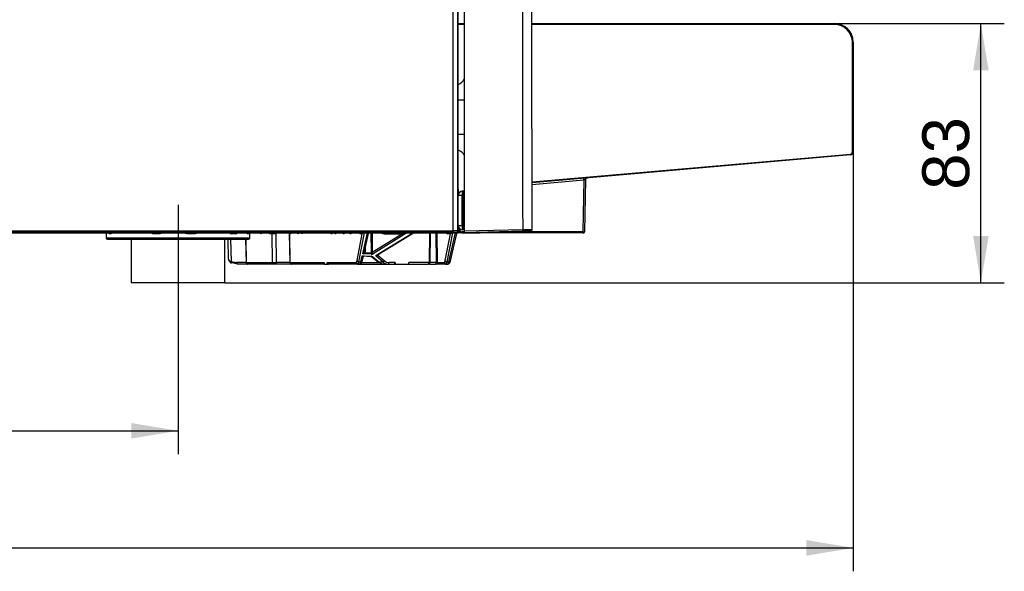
# Model space of a CAD drawing. Header units: millimetres. Extents: x 0 to 592, y 0 to 418.
# Tile 31 of 37: x 314 to 377, y 221 to 256. Entities that reach past the tile are written whole.
import ezdxf
from ezdxf.enums import TextEntityAlignment as Align
from ezdxf.lldxf.tags import DXFTag

# ---------------------------------------------------------------- set-up
doc = ezdxf.new("R2010")
doc.units = ezdxf.units.MM
doc.layers.add('140.966_BW4NEO_C', color=7, linetype='Continuous')
doc.layers.add('Standard', color=7, linetype='Continuous')
doc.styles.add('SEACAD_Arial', font='arial.ttf')
tags = doc.linetypes.add('CENTER2', pattern=[28.575, 19.05, -3.175, 3.175, -3.175]).pattern_tags.tags
tags[10:11] = [DXFTag(74, 4), DXFTag(75, 0), DXFTag(340, '0'), DXFTag(46, 0.0), DXFTag(50, 0.0), DXFTag(44, 0.0), DXFTag(45, 0.0)]
tags[8:9] = [DXFTag(74, 4), DXFTag(75, 0), DXFTag(340, '0'), DXFTag(46, 0.0), DXFTag(50, 0.0), DXFTag(44, 0.0), DXFTag(45, 0.0)]
tags[6:7] = [DXFTag(74, 4), DXFTag(75, 0), DXFTag(340, '0'), DXFTag(46, 0.0), DXFTag(50, 0.0), DXFTag(44, 0.0), DXFTag(45, 0.0)]
tags[4:5] = [DXFTag(74, 4), DXFTag(75, 0), DXFTag(340, '0'), DXFTag(46, 0.0), DXFTag(50, 0.0), DXFTag(44, 0.0), DXFTag(45, 0.0)]
doc.dimstyles.new('ISO', dxfattribs={"dimtxt": 3, "dimasz": 3, "dimexe": 1.5, "dimexo": 0, "dimgap": 0.75, "dimtad": 1, "dimdec": 0, "dimlfac": 5, "dimtxsty": 'SEACAD_Arial', "dimblk1": '_SE_FILLED', "dimblk2": '_SE_FILLED', "dimsah": 1, "dimcen": 1.5, "dimazin": 0, "dimtfac": 0.7, "dimtdec": 3, "dimtmove": 0, "dimatfit": 3, "dimfxl": 1, "dimarcsym": 0})

# ---------------------------------------------------------------- blocks, each defined once
blk = doc.blocks.new('SEANNOT_GROUP3')
at = {"layer": 'Standard', "color": 7, "linetype": 'CENTER2'}
blk.add_line((324.322, 243.986), (324.322, 236.986), dxfattribs=at)
blk = doc.blocks.new('SE1')
at = {"layer": '140.966_BW4NEO_C', "color": 7, "linetype": 'Continuous'}
for p, q in [((341.952, 242.304), (341.952, 321.97)), ((342.252, 242.299), (342.252, 321.966)), ((342.265, 242.286), (342.265, 321.988)), ((342.665, 242.286), (342.665, 289.086)), ((342.265, 255.586), (342.665, 255.586)), ((342.665, 255.526), (342.265, 255.526)), ((346.985, 255.586), (366.372, 255.586)), ((366.372, 255.526), (346.985, 255.526)), ((366.372, 255.526), (366.372, 255.586)), ((367.512, 254.386), (367.572, 254.386)), ((367.512, 247.369), (367.512, 254.386)), ((367.572, 254.386), (367.572, 247.369)), ((342.665, 250.686), (342.265, 250.686)), ((342.665, 248.486), (342.265, 248.486)), ((346.995, 245.446), (367.384, 247.229)), ((367.384, 247.229), (367.389, 247.17)), ((367.512, 247.369), (367.572, 247.369)), ((367.389, 247.17), (346.995, 245.385)), ((346.995, 245.287), (350.314, 245.577)), ((350.314, 245.577), (350.256, 242.245)), ((350.415, 245.595), (350.357, 242.245)), ((350.417, 245.595), (350.358, 242.245)), ((350.415, 245.595), (350.417, 245.595)), ((342.265, 244.973), (342.277, 244.639)), ((342.608, 244.849), (342.525, 244.847)), ((342.272, 244.587), (342.525, 244.587)), ((342.272, 242.644), (342.272, 244.587)), ((342.608, 244.589), (342.525, 244.587)), ((342.525, 242.644), (342.525, 244.587)), ((342.665, 244.589), (342.608, 244.589)), ((342.608, 242.642), (342.608, 244.589)), ((342.272, 243.157), (342.265, 243.343)), ((253.396, 242.304), (341.952, 242.304)), ((341.952, 242.204), (253.396, 242.204)), ((253.542, 242.186), (342.165, 242.186)), ((342.187, 242.184), (254.415, 242.184)), ((319.719, 242.184), (319.727, 241.862)), ((328.921, 241.862), (328.929, 242.184)), ((336.25, 242.176), (335.888, 240.318)), ((336.148, 240.848), (336.454, 242.176)), ((336.25, 242.176), (336.25, 242.184)), ((336.25, 242.176), (336.454, 242.176)), ((336.454, 242.176), (336.454, 242.184)), ((336.706, 240.894), (336.697, 242.184)), ((336.748, 242.184), (336.756, 240.922)), ((338.983, 242.176), (336.829, 240.837)), ((337.05, 240.783), (339.357, 242.176)), ((337.101, 240.784), (339.406, 242.175)), ((338.983, 242.176), (338.983, 242.184)), ((338.983, 242.176), (339.357, 242.176)), ((339.357, 242.176), (339.357, 242.184)), ((340.42, 242.184), (340.402, 240.282)), ((340.462, 242.184), (340.443, 240.282)), ((340.833, 242.184), (340.862, 240.282)), ((340.9, 242.184), (340.929, 240.282)), ((341.892, 242.176), (341.53, 240.318)), ((341.668, 240.318), (342.096, 242.176)), ((341.892, 242.176), (341.892, 242.184)), ((341.892, 242.176), (342.096, 242.176)), ((341.952, 242.204), (341.952, 242.304)), ((342.096, 242.176), (342.096, 242.184)), ((342.165, 242.186), (342.152, 242.199)), ((342.187, 242.184), (342.187, 242.188)), ((342.187, 242.184), (342.267, 242.184)), ((342.252, 242.299), (342.265, 242.286)), ((342.267, 242.184), (342.264, 242.271)), ((342.3, 242.379), (342.265, 242.379)), ((342.272, 242.644), (342.525, 242.644)), ((342.42, 242.186), (342.284, 242.186)), ((342.3, 242.379), (342.294, 242.539)), ((342.358, 242.381), (342.3, 242.379)), ((342.356, 242.453), (342.358, 242.381)), ((342.502, 242.186), (342.422, 242.186)), ((342.502, 242.246), (342.502, 242.186)), ((342.665, 242.246), (342.502, 242.246)), ((342.502, 242.186), (343.683, 242.186)), ((342.608, 242.642), (342.525, 242.644)), ((342.608, 242.382), (342.525, 242.384)), ((342.608, 242.642), (342.665, 242.642)), ((346.417, 242.384), (342.665, 242.286)), ((342.665, 242.186), (342.665, 242.286)), ((346.417, 242.284), (342.665, 242.186)), ((343.723, 242.186), (343.683, 242.186)), ((350.257, 242.186), (343.741, 242.186)), ((350.256, 242.245), (344.917, 242.245)), ((346.904, 242.297), (346.417, 242.284)), ((346.987, 242.376), (347.001, 242.397)), ((350.257, 242.186), (350.297, 242.186)), ((350.358, 242.245), (350.357, 242.245)), ((319.727, 241.862), (328.921, 241.862)), ((319.807, 241.784), (328.841, 241.784)), ((320.031, 242.125), (319.937, 242.125)), ((321.322, 241.784), (321.322, 238.986)), ((323.115, 242.125), (322.753, 242.125)), ((325.373, 242.125), (324.95, 242.125)), ((327.322, 238.986), (327.322, 241.784)), ((327.554, 240.491), (327.531, 241.784)), ((327.693, 241.784), (327.718, 240.345)), ((328.018, 242.125), (327.738, 242.125)), ((328.651, 241.784), (328.679, 240.279)), ((328.663, 241.784), (328.691, 240.282)), ((328.857, 242.125), (328.776, 242.125)), ((329.636, 242.125), (329.623, 242.125)), ((330.346, 242.125), (330.181, 242.125)), ((330.369, 240.282), (330.346, 242.125)), ((330.576, 242.125), (330.599, 240.281)), ((331.449, 242.142), (331.486, 240.266)), ((331.452, 242.125), (331.489, 240.282)), ((331.527, 242.125), (331.452, 242.125)), ((332.024, 242.125), (332.017, 242.125)), ((332.283, 242.125), (332.278, 242.125)), ((334.179, 242.125), (334.135, 242.125)), ((334.418, 242.125), (334.38, 242.125)), ((334.947, 242.125), (334.91, 242.125)), ((335.399, 242.125), (335.356, 242.125)), ((335.788, 240.403), (336.124, 242.125)), ((336.124, 242.125), (335.992, 242.125)), ((336.265, 240.993), (336.527, 242.133)), ((338.691, 242.125), (336.756, 240.922)), ((337.606, 242.125), (338.691, 242.125)), ((341.43, 240.403), (341.766, 242.125)), ((341.766, 242.125), (341.604, 242.125)), ((341.766, 240.382), (342.169, 242.133)), ((336.293, 240.923), (336.706, 240.894)), ((336.321, 241.025), (336.326, 241.259)), ((327.718, 240.345), (328.066, 240.282)), ((328.679, 240.282), (328.066, 240.282)), ((328.691, 240.282), (330.369, 240.282)), ((331.507, 240.281), (330.599, 240.281)), ((331.489, 240.282), (333.682, 240.282)), ((333.682, 240.282), (333.684, 240.184)), ((333.87, 240.184), (333.869, 240.282)), ((333.869, 240.282), (335.735, 240.282)), ((335.888, 240.318), (336.026, 240.318)), ((336.026, 240.318), (336.119, 240.72)), ((336.084, 240.282), (337.203, 240.282)), ((336.119, 240.72), (336.683, 240.68)), ((336.124, 240.382), (336.197, 240.699)), ((336.693, 240.809), (336.148, 240.848)), ((336.192, 240.701), (336.676, 240.667)), ((336.732, 240.65), (337.13, 240.327)), ((336.795, 240.641), (337.193, 240.318)), ((337.447, 240.318), (337.032, 240.667)), ((337.115, 240.792), (337.114, 240.752)), ((337.114, 240.752), (337.529, 240.403)), ((337.193, 240.318), (337.447, 240.318)), ((338.227, 240.282), (337.84, 240.282)), ((338.227, 240.282), (338.225, 240.184)), ((339.1, 240.184), (339.102, 240.282)), ((340.402, 240.282), (339.102, 240.282)), ((340.862, 240.282), (340.443, 240.282)), ((340.929, 240.282), (341.377, 240.282)), ((341.53, 240.318), (341.668, 240.318)), ((328.138, 240.184), (327.783, 240.253)), ((328.788, 240.184), (328.138, 240.184)), ((330.467, 240.184), (328.788, 240.184)), ((330.647, 240.184), (330.467, 240.184)), ((331.588, 240.184), (330.647, 240.184)), ((333.684, 240.184), (331.588, 240.184)), ((333.684, 240.184), (333.87, 240.184)), ((333.87, 240.184), (333.968, 240.184)), ((335.834, 240.184), (333.968, 240.184)), ((335.834, 240.184), (335.969, 240.184)), ((335.969, 240.184), (337.51, 240.184)), ((337.51, 240.184), (337.758, 240.184)), ((337.758, 240.184), (338.145, 240.184)), ((338.145, 240.184), (338.225, 240.184)), ((338.225, 240.184), (339.1, 240.184)), ((339.1, 240.184), (340.32, 240.184)), ((340.431, 240.184), (340.32, 240.184)), ((340.431, 240.184), (340.85, 240.184)), ((341.028, 240.184), (340.85, 240.184)), ((341.476, 240.184), (341.028, 240.184)), ((341.476, 240.184), (341.611, 240.184)), ((327.322, 238.986), (321.322, 238.986))]:
    blk.add_line(p, q, dxfattribs=at)
for centre, radius, start, end in [((366.372, 254.386), 1.2, 0, 90), ((366.372, 254.386), 1.14, 0, 90), ((366.372, 254.386), 1.2, 13.68484, 48.18912), ((366.372, 254.386), 1.2, 0, 2.01103), ((342.105, 252.272), 0.6, 285.46601, 338.96053), ((342.105, 246.899), 0.6, 21.03947, 74.53399), ((367.372, 247.369), 0.14, 275, 0), ((367.372, 247.369), 0.2, 275, 0), ((350.63, 244.064), 1.546, 98.00934, 101.81122), ((350.519, 245.59), 0.104, 113.94968, 141.74185), ((342.532, 244.587), 0.26, 91.5, 180), ((342.605, 244.949), 0.1, 271.5, 306.8699), ((336.151, 244.719), 6.458, 358.84695, 1.15305), ((327.738, 242.284), 0.158, 218.35354, 269.81361), ((328.017, 242.284), 0.159, 270.31902, 320.16919), ((336.587, 242.124), 0.0602, 94.65291, 167.1232), ((339.522, 238.229), 3.983, 97.79008, 102.04385), ((341.604, 242.265), 0.14, 215.37379, 270), ((342.02, 237.501), 4.803, 87.23652, 90.81491), ((342, 240.169), 2.036, 85.72371, 91.35379), ((342.229, 242.124), 0.0602, 94.65291, 167.1232), ((342.532, 242.644), 0.26, 180, 268.5), ((342.42, 242.388), 0.202, 225.28858, 270.40324), ((342.501, 242.387), 0.201, 182.3544, 270.27188), ((336.151, 242.512), 6.458, 358.84695, 1.15305), ((342.605, 242.282), 0.1, 53.1301, 88.5), ((350.307, 244.839), 2.595, 268.8881, 271.1119), ((350.3, 242.242), 0.056, 289.12585, 2.37758), ((319.807, 241.864), 0.08, 181.5, 270), ((328.841, 241.864), 0.08, 270, 358.5), ((330.538, 208.529), 33.596, 89.93472, 90.32717), ((331.541, 236.854), 5.272, 90.96459, 91.00199), ((335.993, 241.099), 0.296, 301.74044, 330.03661), ((336.092, 241.133), 0.291, 281.25157, 313.81544), ((336.095, 241.033), 0.174, 332.24243, 357.51354), ((327.678, 240.499), 0.125, 183.76569, 230.76348), ((327.797, 240.499), 0.243, 184.66292, 220.8492), ((327.773, 240.609), 0.27, 229.96389, 258.19994), ((327.839, 240.54), 0.302, 221.57136, 253.27445), ((328.716, 238.99), 1.293, 91.13923, 91.67435), ((330.55, 257.639), 17.358, 269.40302, 270.16243), ((331.566, 241.345), 1.066, 265.86872, 265.87898), ((336.674, 240.555), 0.111, 58.48268, 88.85443), ((336.675, 240.474), 0.206, 54.33488, 87.77504), ((337.237, 240.801), 0.133, 176.72809, 201.98264), ((337.526, 240.801), 0.617, 230.15457, 264.66801), ((337.523, 240.656), 0.473, 225.74866, 262.4905), ((337.768, 240.636), 0.453, 224.72881, 268.6886), ((340.423, 241.608), 1.326, 269.09469, 270.90531), ((340.895, 241.034), 0.753, 267.45617, 272.54383), ((337.523, 240.656), 0.473, 262.4905, 268.34557)]:
    blk.add_arc(centre, radius, start, end, dxfattribs=at)
for centre, major_axis, ratio, start_param, end_param in [((350.313, 245.575), (-0.0087, 0.0996), 0.008777, 4.729141, 6.283185), ((350.515, 245.593), (0.0087, -0.0996), 0.999961, 3.141593, 4.607673), ((350.517, 245.593), (-0.0087, 0.0996), 0.999961, 0, 1.46608), ((342.532, 244.587), (0.007, -0.26), 0.026168, 3.141593, 4.711704), ((319.879, 242.124), (0, 0.06), 0.953029, 4.738569, 6.283185), ((319.975, 242.124), (0, 0.06), 0.932488, 4.738569, 6.283185), ((322.733, 242.124), (0, 0.06), 0.341175, 4.738569, 6.283185), ((323.099, 242.124), (0, 0.06), 0.262703, 4.738569, 6.283185), ((324.958, 242.124), (0, 0.06), 0.135925, 0, 1.544616), ((325.387, 242.124), (0, 0.06), 0.227958, 0, 1.544616), ((327.782, 242.124), (0, 0.06), 0.741531, 0, 1.544616), ((328.066, 242.124), (0, 0.06), 0.802312, 0, 1.544616), ((328.834, 242.124), (0, 0.06), 0.966959, 0, 1.544616), ((328.916, 242.124), (0, 0.06), 0.984651, 0, 1.544616), ((329.565, 242.124), (0, -0.06), 0.973746, 1.58825, 3.141593), ((329.577, 242.124), (0, 0.06), 0.973746, 4.729842, 6.283185), ((329.62, 242.285), (-0.004, 0.16), 0.311907, 2.298251, 3.134432), ((329.632, 242.285), (-0.004, 0.16), 0.311907, 3.134432, 4.021685), ((330.122, 242.124), (0, 0.06), 0.973746, 4.729842, 6.283185), ((330.288, 242.124), (0, 0.06), 0.973746, 4.729842, 6.283185), ((331.393, 242.124), (0, -0.06), 0.992546, 1.58825, 3.141593), ((331.467, 242.124), (0, -0.06), 0.992546, 1.58825, 3.141593), ((331.958, 242.124), (0, -0.06), 0.992546, 1.58825, 3.141593), ((331.964, 242.124), (0, 0.06), 0.992546, 4.729842, 6.283185), ((332.014, 242.285), (0.003, -0.16), 0.152541, 5.337491, 6.280229), ((332.021, 242.285), (-0.003, 0.16), 0.152541, 3.138637, 4.025889), ((332.218, 242.124), (0, -0.06), 0.992546, 1.58825, 3.141593), ((332.224, 242.124), (0, 0.06), 0.992546, 4.729842, 6.283185), ((332.275, 242.285), (-0.003, 0.16), 0.132358, 2.343616, 3.13938), ((332.281, 242.285), (-0.003, 0.16), 0.132358, 3.13938, 4.026633), ((334.076, 242.124), (0, -0.06), 0.992546, 1.58825, 3.141593), ((334.132, 242.285), (0.003, -0.16), 0.152541, 5.554053, 6.280229), ((334.119, 242.124), (0, -0.06), 0.992546, 1.58825, 3.141593), ((334.176, 242.285), (-0.003, 0.16), 0.152541, 3.138637, 4.025889), ((334.321, 242.124), (0, -0.06), 0.992546, 1.58825, 3.141593), ((334.358, 242.124), (0, -0.06), 0.992546, 1.58825, 3.141593), ((334.377, 242.285), (0.003, -0.16), 0.132358, 5.494658, 6.280973), ((334.415, 242.285), (-0.003, 0.16), 0.132358, 3.13938, 4.026633), ((334.85, 242.124), (0, -0.06), 0.992546, 1.58825, 3.141593), ((334.888, 242.124), (0, -0.06), 0.992546, 1.58825, 3.141593), ((334.907, 242.285), (0.003, -0.16), 0.132358, 5.494658, 6.280973), ((334.945, 242.285), (-0.003, 0.16), 0.132358, 3.13938, 4.026633), ((335.297, 242.124), (0, -0.06), 0.992546, 1.58825, 3.141593), ((335.353, 242.285), (0.003, -0.16), 0.152541, 5.554053, 6.280229), ((335.34, 242.124), (0, -0.06), 0.992546, 1.58825, 3.141593), ((335.396, 242.285), (-0.003, 0.16), 0.152541, 3.138637, 4.041907), ((335.933, 242.124), (0, -0.06), 0.992546, 1.58825, 3.141593), ((335.979, 242.865), (0.013, -0.74), 0.122882, 5.892836, 6.280989), ((336.065, 242.124), (0, -0.06), 0.992546, 1.58825, 3.141593), ((337.588, 242.865), (-0.172, 0.722), 0.945261, 2.510922, 2.817539), ((337.562, 242.124), (0, -0.06), 0.727588, 1.58825, 3.141593), ((338.648, 242.124), (0, -0.06), 0.727588, 1.58825, 3.141593), ((341.544, 242.124), (0, -0.06), 0.992546, 1.58825, 3.141593), ((341.707, 242.124), (0, -0.06), 0.992546, 1.58825, 3.141593), ((342.152, 242.299), (-0.0707, -0.0707), 0.999315, 0.785741, 2.355852), ((342.165, 242.286), (-0.0708, 0.0708), 0.999315, 2.356537, 3.926648), ((342.502, 242.386), (-0.144, 0), 0.973746, 0.034983, 1.570873), ((342.532, 242.644), (-0.007, -0.26), 0.026168, 4.713074, 6.283185), ((346.415, 242.384), (0.0026, -0.1), 0.026168, 0, 1.570111), ((346.895, 242.396), (0.0026, -0.1), 0.98734, 0, 1.402351), ((350.257, 242.246), (0, 0.06), 0.007283, 1.58825, 3.141593), ((350.297, 242.246), (0, 0.06), 0.999961, 3.141593, 4.694936), ((350.298, 242.246), (0, 0.06), 0.999961, 3.141593, 4.694936), ((337.588, 242.865), (-0.172, 0.722), 0.945261, 2.817539, 2.91964), ((336.3, 240.922), (-0.0517, 0.0304), 0.046948, 0.171562, 1.456633), ((336.329, 241.024), (0.06, -0.0012), 0.015193, -4.589916, -3.484714), ((336.162, 241.028), (-0.004, -0.186), 0.852724, 0.993532, 1.576069), ((336.693, 240.895), (-0.0071, -0.0997), 0.122791, 0.528007, 1.562093), ((336.829, 240.924), (-0.0528, 0.0849), 0.674753, 1.192682, 2.397279), ((327.69, 240.404), (0.0766, 0.0643), 0.79848, 2.352607, 3.139476), ((327.783, 240.347), (0.0316, 0.0949), 0.625298, 1.794234, 3.155159), ((328.138, 240.284), (0, -0.1), 0.715111, 4.729842, 6.283185), ((328.788, 240.284), (0, -0.1), 0.973746, 4.729842, 6.283185), ((330.467, 240.284), (0, -0.1), 0.973746, 4.729842, 6.283185), ((330.647, 240.284), (0, -0.1), 0.473525, 4.738569, 6.283185), ((331.588, 240.284), (0, -0.1), 0.992546, 4.729842, 6.283185), ((333.968, 240.284), (0, -0.1), 0.992546, 4.729842, 6.283185), ((335.719, 241.182), (-0.016, 0.9), 0.122746, 3.139401, 3.663), ((335.834, 240.284), (0, -0.1), 0.992546, 4.729842, 6.283185), ((335.888, 240.404), (0.0981, -0.0191), 0.861935, 3.384296, 4.878979), ((336.026, 240.404), (-0.0975, 0.0224), 0.860343, 1.766363, 3.141593), ((336.084, 241.182), (-0.016, -0.9), 0.122746, 0.002192, 0.52579), ((336.683, 240.767), (0.007, 0.0998), 0.120371, 3.141593, 3.669425), ((336.712, 240.901), (0.16, -0.001), 0.583622, 4.596295, 5.533113), ((336.795, 240.728), (0.0631, 0.0776), 0.737845, 3.144496, 3.975813), ((337.032, 240.754), (-0.0644, -0.0765), 0.744825, 0.847055, 2.112051), ((337.05, 240.87), (-0.0517, 0.0856), 0.66687, 2.406058, 3.141593), ((337.193, 240.404), (0.0631, 0.0776), 0.737845, 3.141593, 3.975813), ((337.447, 240.404), (-0.0644, -0.0765), 0.744825, 0.847055, 2.112051), ((337.859, 241.182), (0.037, 0.9), 0.696679, 2.646816, 3.170415), ((337.758, 240.284), (0, -0.1), 0.820274, 0, 1.553343), ((338.145, 240.284), (0, 0.1), 0.820274, 3.141593, 4.694936), ((340.32, 240.284), (0, -0.1), 0.820274, 0, 1.553343), ((340.431, 240.284), (0, -0.1), 0.121869, 0, 1.553343), ((340.85, 240.284), (0, -0.1), 0.121869, 0, 1.553343), ((341.028, 240.284), (0, -0.1), 0.992546, 4.729842, 6.283185), ((341.361, 241.182), (-0.016, 0.9), 0.122746, 3.139401, 3.663), ((341.476, 240.284), (0, -0.1), 0.992546, 4.729842, 6.283185), ((341.53, 240.404), (0.0981, -0.0191), 0.861935, 3.384296, 4.878979), ((341.668, 240.404), (-0.0975, 0.0224), 0.860343, 1.766363, 3.083668), ((341.726, 241.182), (-0.016, -0.9), 0.122746, 0.002192, 0.52579), ((341.668, 240.404), (-0.0975, 0.0224), 0.860343, 3.083668, 3.141593), ((335.969, 240.284), (0, 0.1), 0.992546, 3.141593, 3.673015)]:
    blk.add_ellipse(centre, major_axis=major_axis, ratio=ratio, start_param=start_param, end_param=end_param, dxfattribs=at)
for points in [[(346.417, 242.384), (346.403, 257.919), (346.389, 273.454), (346.373, 288.989)], [(346.998, 242.397), (346.984, 257.678), (346.968, 273.204), (346.951, 288.976)], [(331.423, 242.177), (331.418, 242.175), (331.421, 242.173), (331.432, 242.17)], [(337.032, 240.667), (337.012, 240.684), (336.992, 240.727), (337.024, 240.768), (337.05, 240.783)]]:
    blk.add_open_spline(points, degree=3, dxfattribs=at)
for points, knots in [([(319.937, 242.125), (319.935, 242.125), (319.932, 242.126), (319.927, 242.128), (319.923, 242.132), (319.917, 242.14), (319.91, 242.152), (319.904, 242.168), (319.901, 242.179), (319.9, 242.183)], [0, 0, 0, 0, 0.0620351, 0.1241017, 0.1868691, 0.2509848, 0.3753239, 0.5010286, 0.5603569, 0.5603569, 0.5603569, 0.5603569]), ([(320.075, 242.184), (320.074, 242.18), (320.07, 242.169), (320.063, 242.152), (320.053, 242.137), (320.042, 242.127), (320.035, 242.126), (320.031, 242.125)], [0.4354492, 0.4354492, 0.4354492, 0.4354492, 0.5003689, 0.6259841, 0.7498827, 0.8762667, 1, 1, 1, 1]), ([(322.753, 242.125), (322.745, 242.125), (322.73, 242.126), (322.707, 242.129), (322.685, 242.135), (322.664, 242.142), (322.645, 242.152), (322.625, 242.165), (322.612, 242.176), (322.606, 242.183)], [0, 0, 0, 0, 0.089739, 0.1758246, 0.2590355, 0.340233, 0.4203428, 0.5003286, 0.6033835, 0.6033835, 0.6033835, 0.6033835]), ([(323.281, 242.183), (323.272, 242.175), (323.244, 242.154), (323.188, 242.13), (323.14, 242.127), (323.115, 242.125)], [0.385221, 0.385221, 0.385221, 0.385221, 0.5013835, 0.7402045, 1, 1, 1, 1]), ([(324.95, 242.125), (324.94, 242.125), (324.922, 242.126), (324.894, 242.129), (324.863, 242.134), (324.827, 242.143), (324.788, 242.159), (324.763, 242.173), (324.75, 242.182), (324.75, 242.182)], [0, 0, 0, 0, 0.0850284, 0.1682798, 0.2501372, 0.3762386, 0.499283, 0.6319266, 0.6364069, 0.6364069, 0.6364069, 0.6364069]), ([(325.547, 242.185), (325.546, 242.185), (325.541, 242.181), (325.531, 242.172), (325.501, 242.152), (325.449, 242.13), (325.399, 242.127), (325.373, 242.125)], [0.3695968, 0.3695968, 0.3695968, 0.3695968, 0.3745112, 0.4365812, 0.5025452, 0.7395827, 1, 1, 1, 1]), ([(328.776, 242.125), (328.773, 242.125), (328.769, 242.126), (328.763, 242.129), (328.752, 242.137), (328.741, 242.154), (328.732, 242.175), (328.73, 242.183)], [0, 0, 0, 0, 0.0861611, 0.1694395, 0.2503794, 0.4996826, 0.6152142, 0.6152142, 0.6152142, 0.6152142]), ([(328.883, 242.181), (328.882, 242.175), (328.879, 242.16), (328.873, 242.141), (328.866, 242.128), (328.86, 242.126), (328.857, 242.125)], [0.4069589, 0.4069589, 0.4069589, 0.4069589, 0.5006634, 0.6602557, 0.8243279, 1, 1, 1, 1]), ([(331.541, 242.176), (331.54, 242.171), (331.537, 242.14), (331.531, 242.125), (331.527, 242.125)], [0.4099566, 0.4099566, 0.4099566, 0.4099566, 0.5, 1, 1, 1, 1]), ([(336.25, 242.176), (336.247, 242.176), (336.242, 242.175), (336.233, 242.174), (336.225, 242.173), (336.216, 242.172), (336.208, 242.17), (336.199, 242.168), (336.19, 242.166), (336.182, 242.163), (336.171, 242.159), (336.157, 242.152), (336.144, 242.144), (336.132, 242.135), (336.127, 242.128), (336.124, 242.125)], [0, 0, 0, 0, 0.025593, 0.053534, 0.084712, 0.11977, 0.159159, 0.203201, 0.252123, 0.306092, 0.365232, 0.498557, 0.661133, 0.802707, 1, 1, 1, 1]), ([(336.528, 242.137), (336.528, 242.139), (336.529, 242.141), (336.529, 242.147), (336.526, 242.154), (336.52, 242.161), (336.511, 242.166), (336.502, 242.17), (336.492, 242.173), (336.48, 242.175), (336.468, 242.176), (336.459, 242.176), (336.454, 242.176)], [0.2139193, 0.2139193, 0.2139193, 0.2139193, 0.2861938, 0.3520822, 0.5182656, 0.6523339, 0.7368512, 0.8087102, 0.8688082, 0.918682, 0.9609969, 1, 1, 1, 1]), ([(339.407, 242.176), (339.409, 242.177), (339.411, 242.179), (339.387, 242.179), (339.368, 242.177), (339.357, 242.176)], [0.8103284, 0.8103284, 0.8103284, 0.8103284, 0.8793313, 0.9307329, 1, 1, 1, 1]), ([(341.892, 242.176), (341.889, 242.176), (341.884, 242.175), (341.875, 242.174), (341.867, 242.173), (341.858, 242.172), (341.85, 242.17), (341.841, 242.168), (341.832, 242.166), (341.824, 242.163), (341.813, 242.159), (341.799, 242.152), (341.786, 242.144), (341.774, 242.135), (341.769, 242.128), (341.766, 242.125)], [0, 0, 0, 0, 0.025593, 0.053534, 0.084712, 0.11977, 0.159159, 0.203201, 0.252123, 0.306092, 0.365232, 0.498557, 0.661133, 0.802707, 1, 1, 1, 1]), ([(342.17, 242.137), (342.17, 242.139), (342.171, 242.141), (342.171, 242.147), (342.168, 242.154), (342.162, 242.161), (342.153, 242.166), (342.144, 242.17), (342.134, 242.173), (342.122, 242.175), (342.11, 242.176), (342.101, 242.176), (342.096, 242.176)], [0.2139193, 0.2139193, 0.2139193, 0.2139193, 0.2861938, 0.3520822, 0.5182656, 0.6523339, 0.7368512, 0.8087102, 0.8688082, 0.918682, 0.9609969, 1, 1, 1, 1]), ([(346.417, 242.384), (346.429, 242.384), (346.453, 242.385), (346.489, 242.385), (346.525, 242.386), (346.56, 242.387), (346.595, 242.388), (346.629, 242.388), (346.663, 242.389), (346.695, 242.389), (346.726, 242.39), (346.755, 242.391), (346.783, 242.391), (346.809, 242.392), (346.834, 242.392), (346.857, 242.393), (346.878, 242.393), (346.897, 242.393), (346.914, 242.394), (346.929, 242.394), (346.943, 242.394), (346.955, 242.395), (346.965, 242.395), (346.974, 242.395), (346.982, 242.396), (346.988, 242.396), (346.993, 242.396), (346.996, 242.396), (346.998, 242.396), (346.998, 242.396)], [0, 0, 0, 0, 0.0349114, 0.0701427, 0.1056206, 0.1412681, 0.1770059, 0.2127528, 0.2484272, 0.2839476, 0.3192341, 0.3542092, 0.3887984, 0.4229314, 0.4565426, 0.4895716, 0.5219637, 0.5536702, 0.5846483, 0.6148615, 0.644279, 0.6728761, 0.7006333, 0.7275366, 0.7535764, 0.7787479, 0.8030498, 0.8264847, 0.8441888, 0.8441888, 0.8441888, 0.8441888]), ([(336.706, 240.894), (336.708, 240.893), (336.713, 240.892), (336.721, 240.893), (336.729, 240.896), (336.737, 240.9), (336.744, 240.906), (336.751, 240.913), (336.754, 240.919), (336.756, 240.922)], [0, 0, 0, 0, 0.116285, 0.234511, 0.359639, 0.495875, 0.6465, 0.813949, 1, 1, 1, 1]), ([(328.679, 240.282), (328.679, 240.275), (328.68, 240.264), (328.686, 240.245), (328.696, 240.227), (328.715, 240.205), (328.746, 240.187), (328.772, 240.185), (328.788, 240.184)], [0, 0, 0, 0, 0.099549, 0.20354, 0.313478, 0.435241, 0.711747, 1, 1, 1, 1]), ([(331.489, 240.282), (331.49, 240.275), (331.491, 240.264), (331.497, 240.245), (331.506, 240.226), (331.523, 240.205), (331.549, 240.187), (331.573, 240.185), (331.588, 240.184)], [0, 0, 0, 0, 0.093956, 0.191393, 0.295119, 0.414075, 0.696817, 1, 1, 1, 1]), ([(335.888, 240.318), (335.886, 240.311), (335.884, 240.296), (335.88, 240.277), (335.875, 240.258), (335.87, 240.24), (335.865, 240.224), (335.86, 240.211), (335.854, 240.199), (335.848, 240.19), (335.841, 240.185), (335.837, 240.184), (335.834, 240.184)], [0, 0, 0, 0, 0.081457, 0.167033, 0.256729, 0.350546, 0.448483, 0.550543, 0.656724, 0.767027, 0.881452, 1, 1, 1, 1]), ([(335.976, 240.186), (335.996, 240.19), (336.033, 240.199), (336.091, 240.263), (336.11, 240.323), (336.123, 240.377)], [0, 0, 0, 0, 0.178282, 0.404815, 1, 1, 1, 1]), ([(335.976, 240.186), (335.977, 240.186), (335.98, 240.188), (335.984, 240.192), (335.988, 240.198), (335.992, 240.206), (335.996, 240.214), (336, 240.223), (336.004, 240.232), (336.007, 240.242), (336.01, 240.251), (336.013, 240.261), (336.015, 240.27), (336.017, 240.279), (336.02, 240.287), (336.021, 240.295), (336.023, 240.302), (336.024, 240.308), (336.025, 240.313), (336.026, 240.316), (336.026, 240.318)], [0.1255534, 0.1255534, 0.1255534, 0.1255534, 0.1740156, 0.2549576, 0.3318556, 0.4047095, 0.4735192, 0.5382847, 0.599006, 0.6556828, 0.7083152, 0.7569032, 0.8014466, 0.8419454, 0.8783995, 0.910809, 0.9391739, 0.963494, 0.9837693, 1, 1, 1, 1]), ([(336.119, 240.72), (336.125, 240.717), (336.137, 240.713), (336.153, 240.708), (336.166, 240.705), (336.183, 240.701), (336.203, 240.7), (336.225, 240.701), (336.239, 240.706), (336.246, 240.709), (336.248, 240.71)], [0, 0, 0, 0, 0.1006944, 0.1872492, 0.2596672, 0.3179545, 0.4721119, 0.6000732, 0.7005569, 0.7403482, 0.7403482, 0.7403482, 0.7403482]), ([(336.119, 240.72), (336.141, 240.696), (336.17, 240.678), (336.187, 240.685), (336.191, 240.689)], [0, 0, 0, 0, 0.5, 0.6809078, 0.6809078, 0.6809078, 0.6809078]), ([(336.191, 240.689), (336.192, 240.693), (336.194, 240.699), (336.2, 240.702), (336.202, 240.703)], [0, 0, 0, 0, 0.2773931, 0.5097984, 0.5097984, 0.5097984, 0.5097984]), ([(341.53, 240.318), (341.528, 240.311), (341.526, 240.296), (341.522, 240.277), (341.517, 240.258), (341.512, 240.24), (341.507, 240.224), (341.502, 240.211), (341.496, 240.199), (341.49, 240.19), (341.483, 240.185), (341.479, 240.184), (341.476, 240.184)], [0, 0, 0, 0, 0.081457, 0.167033, 0.256729, 0.350546, 0.448483, 0.550543, 0.656724, 0.767027, 0.881452, 1, 1, 1, 1]), ([(341.618, 240.186), (341.638, 240.19), (341.675, 240.199), (341.733, 240.263), (341.752, 240.323), (341.765, 240.377)], [0, 0, 0, 0, 0.178282, 0.404815, 1, 1, 1, 1]), ([(341.618, 240.186), (341.619, 240.186), (341.622, 240.188), (341.626, 240.192), (341.63, 240.198), (341.634, 240.206), (341.638, 240.214), (341.642, 240.223), (341.646, 240.232), (341.649, 240.242), (341.652, 240.251), (341.655, 240.261), (341.657, 240.27), (341.66, 240.279), (341.662, 240.287), (341.663, 240.295), (341.665, 240.302), (341.666, 240.308), (341.668, 240.313), (341.668, 240.316), (341.668, 240.318)], [0.1255534, 0.1255534, 0.1255534, 0.1255534, 0.1740156, 0.2549576, 0.3318556, 0.4047095, 0.4735192, 0.5382847, 0.599006, 0.6556828, 0.7083152, 0.7569032, 0.8014466, 0.8419454, 0.8783995, 0.910809, 0.9391739, 0.963494, 0.9837693, 1, 1, 1, 1])]:
    blk.add_open_spline(points, degree=3, knots=knots, dxfattribs=at)
blk = doc.blocks.new('DMBLK6')
at = {"layer": 'Standard', "linetype": 'Continuous'}
for points in [[(268.322, 229.003), (268.322, 230.003), (265.322, 229.503)], [(321.322, 229.003), (324.322, 229.503), (321.322, 230.003)]]:
    blk.add_hatch(color=7, dxfattribs=at).paths.add_polyline_path(points)
at = {"layer": 'Standard', "color": 7, "linetype": 'Continuous'}
for p, q in [((265.322, 236.986), (265.322, 228.003)), ((324.322, 236.986), (324.322, 228.003)), ((265.322, 229.503), (324.322, 229.503))]:
    blk.add_line(p, q, dxfattribs=at)
at = {"layer": 'Standard', "color": 7, "linetype": 'Continuous', "style": 'SEACAD_Arial'}
blk.add_text('59', height=3, dxfattribs=at).set_placement((292.474, 233.253), align=Align.TOP_LEFT)
blk = doc.blocks.new('_SE_FILLED')
at = {"color": 0}
blk.add_line((0, 0), (-1, 0), dxfattribs=at)
blk.add_solid([(0, 0), (-1, -0.1665), (-1, 0.1665), (0, 0)], dxfattribs=at)
blk = doc.blocks.new('DMBLK7')
at = {"layer": 'Standard', "linetype": 'Continuous'}
for points in [[(255.122, 221.503), (255.122, 222.503), (252.122, 222.003)], [(364.572, 221.503), (367.572, 222.003), (364.572, 222.503)]]:
    blk.add_hatch(color=7, dxfattribs=at).paths.add_polyline_path(points)
at = {"layer": 'Standard', "color": 7, "linetype": 'Continuous'}
for p, q in [((367.572, 247.369), (367.572, 220.503)), ((252.122, 242.303), (252.122, 220.503)), ((252.122, 222.003), (367.572, 222.003))]:
    blk.add_line(p, q, dxfattribs=at)
at = {"layer": 'Standard', "color": 7, "linetype": 'Continuous', "style": 'SEACAD_Arial'}
blk.add_text('577', height=3, dxfattribs=at).set_placement((306.325, 225.753), align=Align.TOP_LEFT)
blk = doc.blocks.new('DMBLK8')
at = {"layer": 'Standard', "linetype": 'Continuous'}
for points in [[(376.241, 252.586), (375.741, 255.586), (375.241, 252.586)], [(376.241, 241.986), (375.241, 241.986), (375.741, 238.986)]]:
    blk.add_hatch(color=7, dxfattribs=at).paths.add_polyline_path(points)
at = {"layer": 'Standard', "color": 7, "linetype": 'Continuous'}
for p, q in [((366.372, 255.586), (377.241, 255.586)), ((375.741, 238.986), (375.741, 255.586)), ((327.322, 238.986), (377.241, 238.986))]:
    blk.add_line(p, q, dxfattribs=at)
at = {"layer": 'Standard', "color": 7, "linetype": 'Continuous', "style": 'SEACAD_Arial'}
blk.add_text('83', height=3, rotation=90, dxfattribs=at).set_placement((371.991, 244.938), align=Align.TOP_LEFT)

msp = doc.modelspace()

# ---------------------------------------------------------------- block references
at = {"layer": 'Standard'}
for name in ['SE1', 'SEANNOT_GROUP3']:
    msp.add_blockref(name, (0, 0), dxfattribs=at)

# ---------------------------------------------------------------- dimensions: what is measured, and where the dimension line sits
at = {"layer": 'Standard', "color": 7, "linetype": 'Continuous'}
for base, p1, p2, angle, override, picture, middle, dimtype in [((375.7414, 255.5857), (327.322, 238.9857), (366.372, 255.5857), 90, {"dimdec": 2}, 'DMBLK8', (375.7414, 247.2857), 160), ((265.322, 229.5025), (265.322, 236.9857), (324.322, 236.9857), 0, {"dimdec": 2, "dimlfac": 1}, 'DMBLK6', (294.822, 229.5025), 161)]:
    dim = msp.add_linear_dim(base=base, p1=p1, p2=p2, angle=angle, text='\\A1;<>', dimstyle='ISO', override=override, dxfattribs=at)
    dim.commit()
    dim.dimension.update_dxf_attribs({"geometry": picture, "text_midpoint": middle, "dimtype": dimtype})
dim = msp.add_linear_dim(base=(367.572, 222.0025), p1=(252.122, 242.3032), p2=(367.572, 247.369), text='\\A1;<>', dimstyle='ISO', dxfattribs=at)
dim.commit()
dim.dimension.update_dxf_attribs({"geometry": 'DMBLK7', "text_midpoint": (309.847, 222.0025), "dimtype": 160})

doc.saveas('drawing.dxf')
